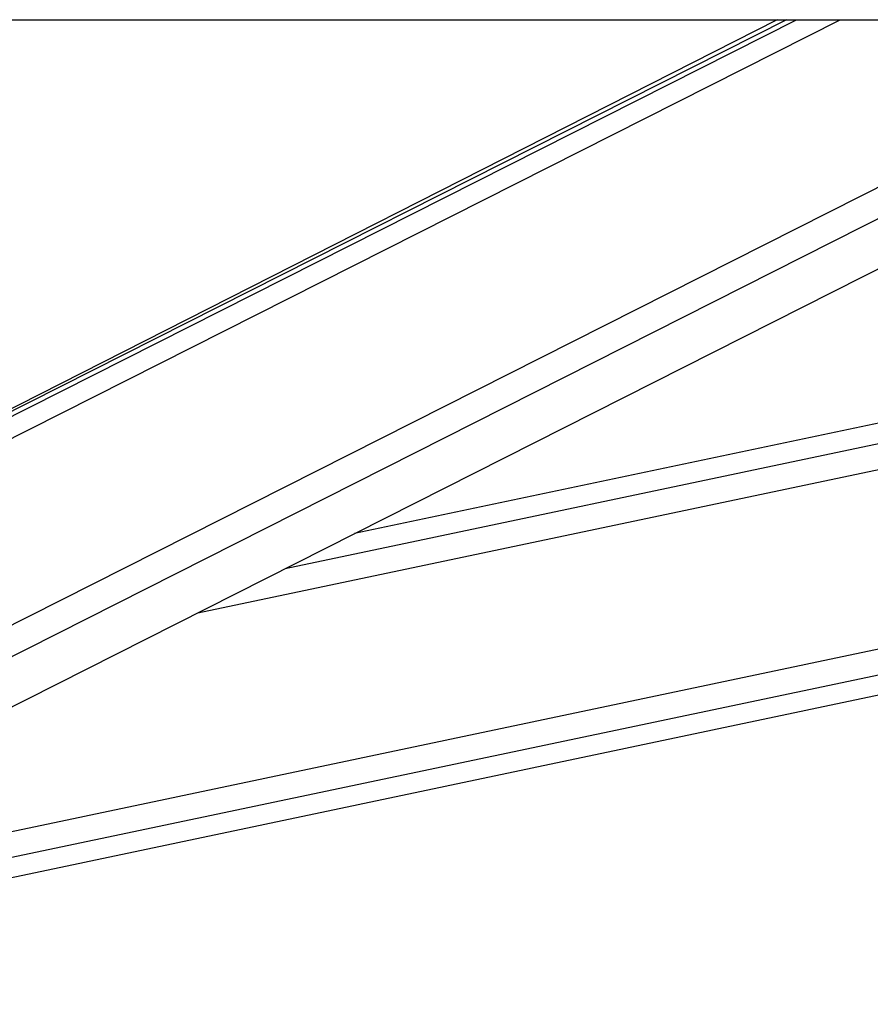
# Model space of a CAD drawing. Header units: millimetres. Extents: x 20 to 20084, y 40 to 15282.
# Tile 38 of 93: x 9487 to 9653, y 5847 to 6040. Entities that reach past the tile are written whole.
import ezdxf

# ---------------------------------------------------------------- set-up
doc = ezdxf.new("R2010")
doc.units = ezdxf.units.MM
doc.header["$LTSCALE"] = 2
doc.layers.add('COMPONENT_GEOMETRY', color=7, linetype='Continuous')
doc.styles.add('SLDTEXTSTYLE0', font='TXT', dxfattribs={"width": 0.75})
doc.dimstyles.new('SLDDIMSTYLE0', dxfattribs={"dimtxt": 100, "dimasz": 6.604, "dimexe": 0, "dimexo": 0.0625, "dimgap": 25, "dimtad": 0, "dimtih": 1, "dimtoh": 1, "dimdec": 1, "dimrnd": 1e-09, "dimzin": 12, "dimdsep": 46, "dimtxsty": 'SLDTEXTSTYLE0', "dimsah": 1, "dimcen": 0.09, "dimadec": 0, "dimazin": 3, "dimtfac": 1, "dimtdec": 1, "dimtofl": 0, "dimtmove": 0, "dimatfit": 3, "dimfxl": 1, "dimfrac": 2, "dimtolj": 1, "dimtzin": 12, "dimarcsym": 0})

# ---------------------------------------------------------------- blocks, each defined once
blk = doc.blocks.new('_D_5')
at = {"layer": 'COMPONENT_GEOMETRY', "color": 7}
for p, q in [((10830.42, 6039.57), (10830.42, 3944.92)), ((10630.35, 3924.61), (10599.88, 3924.61)), ((10599.88, 3924.61), (10599.88, 3765.86)), ((11030.49, 3924.61), (11060.96, 3924.61)), ((11060.96, 3924.61), (11060.96, 3765.86)), ((10599.88, 3765.86), (10630.35, 3765.86)), ((11060.96, 3765.86), (11030.49, 3765.86)), ((10830.42, 1521.6), (10830.42, 3616.24)), ((6833.18, 1521.6), (10836.77, 1521.6))]:
    blk.add_line(p, q, dxfattribs=at)
for points in [[(10830.42, 6039.57), (10829.4, 6032.97), (10831.44, 6032.97)], [(10830.42, 1521.6), (10831.44, 1528.2), (10829.4, 1528.2)]]:
    blk.add_solid(points, dxfattribs=at)
at = {"layer": 'COMPONENT_GEOMETRY', "color": 7, "char_height": 100, "attachment_point": 1, "style": 'SLDTEXTSTYLE0'}
for s, insert in [('7\'4.94"', (10630.35, 3894.77)), ('2259mm', (10557.64, 3745.15))]:
    blk.add_mtext(s, dxfattribs=dict(at, insert=insert))

msp = doc.modelspace()

# ---------------------------------------------------------------- linework, layer by layer
at = {"color": 7, "linetype": 'Continuous', "lineweight": 25}
for p, q in [((9298.01, 6039.57), (11837.93, 6039.57)), ((9636.81, 6039.57), (9392.92, 5916.3)), ((9634.97, 6039.57), (9396.9, 5918.59)), ((9414.58, 5869.47), (9751.1, 6039.57)), ((9452.73, 5865.01), (10281.95, 6039.57)), ((10029.53, 6039.57), (9552.38, 5939.13))]:
    msp.add_line(p, q, dxfattribs=at)
at = {"color": 8, "linetype": 'Continuous', "lineweight": 25}
for p, q in [((9389.04, 5909.03), (9647.3, 6039.57)), ((9389.68, 5913.67), (9638.76, 6039.57)), ((9397.25, 5876.68), (9719.51, 6039.57)), ((9400.25, 5872.05), (9731.67, 6039.57)), ((9450.91, 5873.62), (10239.21, 6039.57)), ((9451.92, 5868.81), (10263.1, 6039.57)), ((9521.74, 5923.64), (10072.46, 6039.57)), ((9538.81, 5932.27), (10048.54, 6039.57))]:
    msp.add_line(p, q, dxfattribs=at)

# ---------------------------------------------------------------- dimensions: what is measured, and where the dimension line sits
at = {"layer": 'COMPONENT_GEOMETRY', "color": 7}
dim = msp.add_linear_dim(base=(10830.42, 6039.57), p1=(6830.64, 1521.6), p2=(11866.66, 6039.57), angle=90, dimstyle='SLDDIMSTYLE0', dxfattribs=at)
dim.commit()
dim.dimension.update_dxf_attribs({"geometry": '_D_5', "text_midpoint": (10830.42, 3780.58), "dimtype": 160})

doc.saveas('drawing.dxf')
